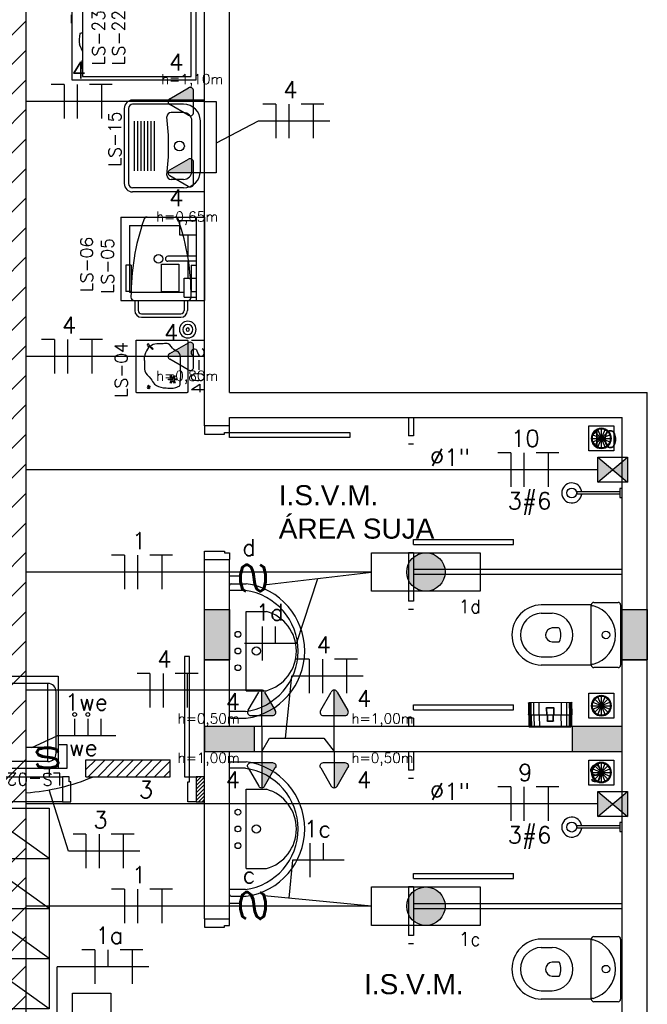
# Model space of a CAD drawing. Extents: x -118.2 to -44.5, y -40.2 to 1.8.
# Tile 38 of 56: x -80.6 to -76.8, y -25 to -19.1. Entities that reach past the tile are written whole.
import ezdxf
from ezdxf.enums import TextEntityAlignment as Align

# ---------------------------------------------------------------- set-up
doc = ezdxf.new("R2010")
doc.units = 0
doc.header["$MEASUREMENT"] = 0
for name, color, linetype in [('calha', 150, 'Continuous'), ('CIRCUITOS', 2, 'Continuous'), ('Emergencia', 1, 'Continuous'), ('ILUMINACAO', 1, 'Continuous'), ('INTERRUPTORES', 1, 'Continuous'), ('LINHA', 40, 'Continuous'), ('LT2', 2, 'Continuous'), ('PAREDES', 8, 'Continuous'), ('TOMADAS_ENERGIA', 1, 'Continuous'), ('TUB_ELETRICA', 5, 'Continuous'), ('TXT-AMB', 4, 'Continuous')]:
    doc.layers.add(name, color=color, linetype=linetype)
doc.styles.add('20--4-0', font='romans.shx', dxfattribs={"height": 0.08})
doc.styles.add('ROMANS', font='romans')
doc.styles.add('Texto Ambiente 1-50', font='arial.ttf', dxfattribs={"height": 0.12})

# ---------------------------------------------------------------- blocks, each defined once
blk = doc.blocks.new('PORTA 70')
at = {"layer": 'PAREDES'}
for p, q in [((-95.2983, 46.0042), (-95.2983, 45.2842)), ((-95.2683, 46.0042), (-95.2983, 46.0042)), ((-95.2683, 45.2842), (-95.2683, 46.0042)), ((-95.9883, 45.2842), (-96.0283, 45.2842)), ((-95.9883, 45.2542), (-95.9883, 45.2842)), ((-95.2983, 45.2842), (-95.2683, 45.2842)), ((-95.2683, 45.2842), (-95.2283, 45.2842)), ((-95.2683, 45.2542), (-95.2683, 45.2842)), ((-95.9783, 45.2542), (-95.9883, 45.2542)), ((-95.9783, 45.1342), (-95.9783, 45.2542)), ((-95.2783, 45.1342), (-95.2783, 45.2542)), ((-95.2783, 45.2542), (-95.2683, 45.2542)), ((-96.0283, 45.1342), (-95.9783, 45.1342)), ((-95.2283, 45.1342), (-95.2783, 45.1342))]:
    blk.add_line(p, q, dxfattribs=at)
blk = doc.blocks.new('PORTA BOX')
at = {"layer": 'PAREDES'}
for p, q in [((-120.5369, 27.9594), (-120.5669, 27.9594)), ((-120.5369, 27.3894), (-119.9369, 27.3894)), ((-120.5369, 27.3594), (-120.5369, 27.3894)), ((-120.5369, 27.3594), (-119.9369, 27.3594)), ((-119.9369, 27.3594), (-119.9369, 27.3894))]:
    blk.add_line(p, q, dxfattribs=at)
blk = doc.blocks.new('LS-05 06')
for p, q in [((-156.7056, 51.0834), (-156.7056, 50.5834)), ((-156.7056, 51.0834), (-156.2056, 51.0834)), ((-156.5497, 51.0834), (-156.3816, 51.0834)), ((-156.3556, 51.0634), (-156.3556, 50.9769)), ((-156.3556, 51.0634), (-156.2556, 51.0634)), ((-156.2556, 51.0834), (-156.2556, 50.5834)), ((-156.2056, 51.0834), (-156.2056, 50.5834)), ((-156.6556, 51.0334), (-156.3556, 51.0334)), ((-156.6556, 51.0334), (-156.6556, 50.6334)), ((-156.3556, 50.9769), (-156.2556, 50.9769)), ((-156.3056, 50.9769), (-156.3056, 50.8484)), ((-156.4626, 50.8019), (-156.36, 50.8019)), ((-156.4626, 50.6365), (-156.4626, 50.8019)), ((-156.2556, 50.8484), (-156.4248, 50.8484)), ((-156.2556, 50.8184), (-156.4248, 50.8184)), ((-156.36, 50.8019), (-156.36, 50.6365)), ((-156.3056, 50.8184), (-156.3056, 50.7169)), ((-156.6456, 50.795), (-156.6756, 50.795)), ((-156.6756, 50.795), (-156.6756, 50.6383)), ((-156.6456, 50.795), (-156.6456, 50.6383)), ((-156.2856, 50.795), (-156.2556, 50.795)), ((-156.2856, 50.795), (-156.2856, 50.6383)), ((-156.2556, 50.795), (-156.2556, 50.6383)), ((-156.3281, 50.7169), (-156.2556, 50.7169)), ((-156.3281, 50.6034), (-156.3281, 50.7169)), ((-156.6456, 50.6383), (-156.6756, 50.6383)), ((-156.6556, 50.6334), (-156.3281, 50.6334)), ((-156.36, 50.6365), (-156.4626, 50.6365)), ((-156.2856, 50.6383), (-156.2556, 50.6383)), ((-156.7056, 50.5834), (-156.2056, 50.5834)), ((-156.6258, 50.5834), (-156.3055, 50.5834)), ((-156.6233, 50.5834), (-156.6233, 50.5234)), ((-156.6033, 50.5834), (-156.6033, 50.5234)), ((-156.3281, 50.6034), (-156.2556, 50.6034)), ((-156.328, 50.5834), (-156.328, 50.5234)), ((-156.308, 50.5834), (-156.308, 50.5234)), ((-156.5833, 50.5034), (-156.348, 50.5034)), ((-156.5833, 50.4834), (-156.348, 50.4834))]:
    blk.add_line(p, q)
blk.add_circle((-156.4806, 50.8334), 0.0256)
for centre, radius, start, end in [((-155.225, 50.6065), 1.4208, 161.14773, 180.12626), ((-156.5497, 51.0634), 0.02, 90, 173.72534), ((-156.3816, 51.0634), 0.02, 6.27466, 90), ((-157.7063, 50.6065), 1.4208, 359.87374, 18.85227), ((-156.4248, 50.8334), 0.015, 90, 270), ((-156.6258, 50.6034), 0.02, 180.11034, 270), ((-156.3055, 50.6034), 0.02, 270, 359.88966), ((-156.5833, 50.5234), 0.04, 180, 270), ((-156.5833, 50.5234), 0.02, 180, 270), ((-156.348, 50.5234), 0.02, 270, 360), ((-156.348, 50.5234), 0.04, 270, 360)]:
    blk.add_arc(centre, radius, start, end)
at = {"style": '20--4-0', "text_generation_flag": 6}
for s, p in [('LS-06', (-156.8736, 50.6337)), ('LS-05', (-156.7492, 50.6257))]:
    blk.add_text(s, height=0.075, rotation=270, dxfattribs=at).set_placement(p)
blk = doc.blocks.new('LS-22 23')
for p, q in [((-151.9623, 49.1845, 0.0903), (-151.962, 49.1852, 0.0903)), ((-151.9623, 49.1365, 0.0903), (-151.9623, 49.1845, 0.0903)), ((-151.962, 49.1852, 0.0903), (-151.9613, 49.1855, 0.0903)), ((-151.9613, 49.1855, 0.0903), (-151.9603, 49.1855, -0.7059)), ((-151.9623, 49.1365, 0.0903), (-151.962, 49.1358, 0.0903)), ((-151.962, 49.1358, 0.0903), (-151.9623, 49.1365, 0.0903)), ((-151.962, 49.1358, 0.0903), (-151.9613, 49.1355, 0.0903)), ((-151.9613, 49.1355, 0.0903), (-151.962, 49.1358, 0.0903)), ((-151.9613, 49.1355, 0.0903), (-151.9603, 49.1355, -0.7059)), ((-151.9034, 49.0748, -0.1776), (-151.9113, 49.0729)), ((-151.8953, 49.0755), (-151.9034, 49.0748, -0.1776)), ((-151.9145, 49.0071, -0.1776), (-151.9142, 49.006, -0.1776)), ((-151.9142, 49.006, -0.1776), (-151.8953, 48.9655, -0.0903)), ((-151.8973, 48.9109, 0.7962), (-151.897, 48.9116, 0.7962)), ((-151.8973, 48.8629, 0.7962), (-151.8973, 48.9109, 0.7962)), ((-151.8973, 48.8629, 0.7962), (-151.897, 48.8622, 0.7962)), ((-151.897, 48.8622, 0.7962), (-151.8973, 48.8629, 0.7962)), ((-151.897, 48.9116, 0.7962), (-151.8963, 48.9119, 0.7962)), ((-151.897, 48.8622, 0.7962), (-151.8963, 48.8619, 0.7962)), ((-151.8963, 48.8619, 0.7962), (-151.897, 48.8622, 0.7962)), ((-151.8963, 48.9119, 0.7962), (-151.8953, 48.9119)), ((-151.8963, 48.8619, 0.7962), (-151.8953, 48.8619))]:
    blk.add_line(p, q)
for points in [[(-151.9603, 49.5255), (-151.9603, 48.7955), (-151.2153, 48.7955), (-151.2153, 49.5255)], [(-151.8953, 49.4755), (-151.8953, 48.8155), (-151.2453, 48.8155), (-151.2453, 49.4755)]]:
    blk.add_lwpolyline(points, close=True)
blk.add_arc((-151.6037, 49.0252, -0.1776), 0.3112, 171.19707, 183.43896)
at = {"style": '20--4-0', "text_generation_flag": 6}
for s, p in [('LS-23', (-151.7621, 48.8827)), ('LS-22', (-151.6424, 48.8832))]:
    blk.add_text(s, height=0.075, rotation=270, dxfattribs=at).set_placement(p)
blk = doc.blocks.new('LS-15')
for p, q in [((-155.8807, 49.2289), (-156.3107, 49.2289)), ((-155.8807, 48.6789), (-155.8807, 49.2289)), ((-156.3607, 49.1789), (-156.3607, 48.7289)), ((-156.3357, 49.1789), (-156.3357, 48.7289)), ((-156.0057, 49.2039), (-156.3107, 49.2039)), ((-156.0057, 49.1539), (-156.0807, 49.1539)), ((-156.3007, 48.8059), (-156.3007, 49.1019)), ((-156.2807, 48.8059), (-156.2807, 49.1019)), ((-156.2607, 48.8059), (-156.2607, 49.1019)), ((-156.2407, 48.8059), (-156.2407, 49.1019)), ((-156.2207, 48.8059), (-156.2207, 49.1019)), ((-156.2007, 48.8059), (-156.2007, 49.1019)), ((-156.1807, 48.8059), (-156.1807, 49.1019)), ((-155.9557, 48.8039), (-155.9557, 49.1039)), ((-155.9057, 48.8039), (-155.9057, 49.1039)), ((-156.0057, 48.7539), (-156.0807, 48.7539)), ((-156.0057, 48.7039), (-156.3107, 48.7039)), ((-155.8807, 48.6789), (-156.3107, 48.6789))]:
    blk.add_line(p, q)
blk.add_circle((-156.0307, 48.9539), 0.0293)
for centre, radius, start, end in [((-156.3107, 49.1789), 0.05, 90, 180), ((-156.3107, 49.1789), 0.025, 90, 180), ((-156.0807, 49.1289), 0.025, 90, 180), ((-156.0057, 49.1039), 0.1, 0, 90), ((-156.0057, 49.1039), 0.05, 0, 90), ((-157.6217, 48.9539), 1.5261, 353.41514, 6.58486), ((-156.0057, 48.8039), 0.05, 270, 0), ((-156.0057, 48.8039), 0.1, 270, 0), ((-156.0807, 48.7789), 0.025, 180, 270), ((-156.3107, 48.7289), 0.05, 180, 270), ((-156.3107, 48.7289), 0.025, 180, 270)]:
    blk.add_arc(centre, radius, start, end)
at = {"style": '20--4-0'}
blk.add_text('LS-15', height=0.075, rotation=90, dxfattribs=at).set_placement((-156.3804, 48.8297))
blk = doc.blocks.new('LS-04')
for p, q in [((-158.7957, 59.8153), (-158.7944, 59.8172)), ((-158.7944, 59.8172), (-158.7746, 59.8075)), ((-158.7863, 59.8132), (-158.7826, 59.819)), ((-158.7784, 59.8163), (-158.7826, 59.819)), ((-158.557, 59.8355), (-158.5605, 59.8319)), ((-158.5397, 59.8111), (-158.5605, 59.8319)), ((-158.5347, 59.8133), (-158.557, 59.8355)), ((-158.7957, 59.8153), (-158.7759, 59.8056)), ((-158.7818, 59.811), (-158.7784, 59.8163)), ((-158.7746, 59.8075), (-158.7759, 59.8056))]:
    blk.add_line(p, q)
blk.add_lwpolyline([(-158.8149, 59.7337), (-158.5099, 59.7337, 0.414214), (-158.5049, 59.7387), (-158.5049, 60.0387, 0.414214), (-158.5099, 60.0437), (-158.8149, 60.0437, 0.414214), (-158.8199, 60.0387), (-158.8199, 59.7387, 0.414214)], format="xyb", close=True)
for points in [[(-158.7512, 59.9446), (-158.7533, 59.9483), (-158.7634, 59.9425), (-158.7613, 59.9388)], [(-158.7531, 59.9586), (-158.751, 59.9622), (-158.761, 59.968), (-158.7631, 59.9644)], [(-158.7382, 59.9393), (-158.7425, 59.9393), (-158.7425, 59.9277), (-158.7382, 59.9277)], [(-158.742, 59.9671), (-158.7377, 59.9671), (-158.7377, 59.9787), (-158.742, 59.9787)], [(-158.7271, 59.9478), (-158.7292, 59.9442), (-158.7192, 59.9384), (-158.7171, 59.9421)], [(-158.729, 59.9618), (-158.7269, 59.9581), (-158.7168, 59.9639), (-158.7189, 59.9676)]]:
    blk.add_lwpolyline(points, close=True)
for centre, radius in [((-158.4421, 60.0437), 0.05), ((-158.4421, 60.0437), 0.03), ((-158.4421, 60.0437), 0.01), ((-158.7401, 59.9532), 0.0119), ((-158.7401, 59.9532), 0.00362), ((-158.7887, 59.8063), 0.00507), ((-158.5347, 59.8066), 0.00676)]:
    blk.add_circle(centre, radius)
blk.add_spline([(-158.7793, 59.9959), (-158.6928, 60.0011), (-158.6634, 59.9991), (-158.5782, 59.9879), (-158.562, 59.9605), (-158.528, 59.9267), (-158.5267, 59.8957), (-158.5292, 59.8463), (-158.549, 59.8091), (-158.5924, 59.7871), (-158.6157, 59.783), (-158.6421, 59.7851), (-158.6898, 59.7861), (-158.7364, 59.8216), (-158.7679, 59.8449), (-158.7902, 59.8966), (-158.7922, 59.9321), (-158.7912, 59.9636), (-158.7801, 59.993), (-158.779, 59.996)], degree=3)
at = {"style": '20--4-0'}
blk.add_text('LS-04', height=0.075, rotation=180, dxfattribs=at).set_placement((-158.4925, 60.1413))
blk = doc.blocks.new('LS-02')
for p, q in [((-153.9427, 52.6396), (-153.9427, 52.5896)), ((-153.7977, 52.6396), (-153.9427, 52.6396)), ((-153.7977, 52.5896), (-153.7977, 52.6396)), ((-153.8502, 52.5769), (-153.4822, 52.5769)), ((-153.9002, 52.2323), (-153.9002, 52.5269)), ((-153.9002, 52.5269), (-153.4322, 52.5269)), ((-153.4322, 52.2323), (-153.4322, 52.5269)), ((-153.9002, 52.2323), (-153.4322, 52.2323)), ((-153.9427, 52.1192), (-153.9427, 52.1696)), ((-153.8502, 52.1823), (-153.4822, 52.1823)), ((-153.7977, 52.1696), (-153.7977, 52.1192)), ((-153.7977, 52.1192), (-153.9427, 52.1192))]:
    blk.add_line(p, q)
blk.add_lwpolyline([(-153.3897, 52.1696), (-153.9427, 52.1696), (-153.9427, 52.5896), (-153.3897, 52.5896)], close=True)
for centre, start, end in [((-153.8502, 52.5269), 90, 180), ((-153.4822, 52.5269), 0, 90), ((-153.8502, 52.2323), 180, 270), ((-153.4822, 52.2323), 270, 0)]:
    blk.add_arc(centre, 0.05, start, end)
at = {"style": '20--4-0'}
blk.add_text('LS-02', height=0.075, rotation=90, dxfattribs=at).set_placement((-153.9691, 52.1474))
blk = doc.blocks.new('LS-21')
at = {"layer": 'PAREDES'}
for p, q in [((-145.3993, 42.7811), (-145.8193, 43.0811)), ((-145.3993, 42.4811), (-145.8193, 42.7811)), ((-145.8193, 42.7811), (-145.3993, 42.7811)), ((-145.3993, 42.1811), (-145.8193, 42.4811)), ((-145.8193, 42.4811), (-145.3993, 42.4811)), ((-145.3993, 41.8811), (-145.8193, 42.1811)), ((-145.8193, 42.1811), (-145.3993, 42.1811))]:
    blk.add_line(p, q, dxfattribs=at)
blk.add_lwpolyline([(-145.3993, 43.0811), (-145.3993, 41.8811), (-145.8193, 41.8811), (-145.8193, 43.0811)], close=True, dxfattribs=at)
blk = doc.blocks.new('VASO SANITARIO')
for p, q in [((-134.2937, 41.2557), (-134.5937, 41.2557)), ((-134.2937, 40.8957), (-134.2937, 41.2557)), ((-134.2787, 41.2707), (-134.1337, 41.2707)), ((-134.1187, 41.2557), (-134.1187, 40.8957)), ((-134.5933, 41.2057), (-134.5287, 41.2057)), ((-134.4893, 41.1176), (-134.5286, 41.1176)), ((-134.5286, 41.0337), (-134.4893, 41.0337)), ((-134.5933, 40.9457), (-134.5287, 40.9457)), ((-134.2937, 40.8957), (-134.5937, 40.8957)), ((-134.1337, 40.8807), (-134.2787, 40.8807))]:
    blk.add_line(p, q)
blk.add_circle((-134.2062, 41.0757), 0.0225)
for centre, radius, start, end in [((-134.5886, 41.0757), 0.1801, 91.61386, 268.38614), ((-134.2787, 41.2557), 0.015, 90, 180), ((-134.2809, 41.2689), 0.0184, 225.73779, 261.13211), ((-134.1337, 41.2557), 0.015, 0, 90), ((-134.5882, 41.0757), 0.1301, 92.24661, 267.75339), ((-134.5338, 41.0757), 0.1301, 272.24661, 87.75339), ((-134.3296, 41.0757), 0.1809, 284.70476, 75.29524), ((-134.5239, 41.0733), 0.0446, 96.01597, 176.88089), ((-134.524, 41.0781), 0.0446, 182.24135, 264.02487), ((-134.4893, 41.1126), 0.005, 30.60813, 90), ((-134.5629, 41.0757), 0.0874, 333.1163, 26.8837), ((-134.4893, 41.0387), 0.005, 270, 329.39187), ((-134.2809, 40.8825), 0.0184, 98.86789, 134.26221), ((-134.2787, 40.8957), 0.015, 180, 270), ((-134.1337, 40.8957), 0.015, 270, 0)]:
    blk.add_arc(centre, radius, start, end)
blk = doc.blocks.new('CHUVEIR.')
for p, q in [((-134.1241, 41.9327), (-134.3823, 41.9327)), ((-134.1241, 41.9186), (-134.3823, 41.9186)), ((-134.1087, 41.9527), (-134.1241, 41.9527)), ((-134.1241, 41.9527), (-134.1241, 41.8987)), ((-134.1241, 41.8987), (-134.1087, 41.8987))]:
    blk.add_line(p, q)
blk.add_circle((-134.4107, 41.9257), 0.0293)
blk.add_arc((-134.4107, 41.9257), 0.06, 6.73565, 353.26435)
blk = doc.blocks.new('423ms')
for p, q in [((244.954, -73.2313), (244.954, -73.3213)), ((244.964, -73.2213), (245.749, -73.2213)), ((244.9937, -73.3157), (244.9937, -73.2213)), ((245.7194, -73.3157), (245.7194, -73.2213)), ((245.759, -73.2313), (245.759, -73.3213)), ((245.119, -73.3213), (245.594, -73.3213)), ((245.119, -73.3213), (245.119, -73.4413)), ((245.594, -73.3213), (245.594, -73.4413))]:
    blk.add_line(p, q)
for centre, radius in [((245.2565, -73.2713), 0.0175), ((245.3565, -73.2713), 0.0175), ((245.4565, -73.2713), 0.0175), ((245.3565, -73.3813), 0.025)]:
    blk.add_circle(centre, radius)
for centre, radius, start, end in [((244.964, -73.2313), 0.01, 90, 180), ((245.749, -73.2313), 0.01, 0, 90), ((245.3565, -73.2648), 0.4064, 187.98183, 352.01817), ((245.3565, -73.2648), 0.3664, 187.98183, 352.01817), ((245.3565, -73.3746), 0.2467, 195.68341, 344.31659)]:
    blk.add_arc(centre, radius, start, end)
blk = doc.blocks.new('Papeleira WC')
at = {"color": 0}
for p, q in [((-0.13, 0.0751), (-0.13, 0.143)), ((-0.128, 0.0751), (-0.128, 0.1458)), ((-0.127, 0.146), (0.127, 0.146)), ((-0.124, 0.0751), (-0.124, 0.146)), ((-0.116, 0.0751), (-0.116, 0.146)), ((-0.1, 0.0751), (-0.1, 0.146)), ((-0.068, 0.0751), (-0.068, 0.146)), ((0.068, 0.146), (0.068, 0.0751)), ((0.1, 0.146), (0.1, 0.0751)), ((0.116, 0.146), (0.116, 0.0751)), ((0.124, 0.146), (0.124, 0.0751)), ((0.128, 0.1458), (0.128, 0.0751)), ((0.13, 0.143), (0.13, 0.0751)), ((0.1296, 0.073), (-0.1296, 0.073)), ((0.1284, 0.071), (-0.1284, 0.071)), ((-0.128, 0.0751), (-0.126, 0.0691)), ((-0.128, 0.005), (-0.128, 0.0691)), ((-0.126, 0.001), (-0.126, 0.0691)), ((-0.122, 0.0691), (-0.124, 0.0751)), ((-0.122, 0.0001), (-0.122, 0.0691)), ((-0.116, 0.0751), (-0.114, 0.0691)), ((-0.114, 0), (-0.114, 0.0691)), ((-0.098, 0.0691), (-0.1, 0.0751)), ((-0.098, 0), (-0.098, 0.0691)), ((-0.066, 0.0691), (-0.068, 0.0751)), ((-0.066, 0), (-0.066, 0.0691)), ((-0.0237, 0.073), (-0.0237, 0.113)), ((-0.0187, 0.071), (-0.0237, 0.073)), ((-0.0217, 0.115), (0.0217, 0.115)), ((-0.0217, 0.073), (-0.0217, 0.111)), ((-0.0167, 0.071), (-0.0217, 0.073)), ((-0.0197, 0.113), (0.0197, 0.113)), ((-0.0187, 0.0361), (-0.0187, 0.071)), ((-0.0167, 0.0381), (-0.0167, 0.071)), ((0.0217, 0.073), (0.0167, 0.071)), ((0.0167, 0.071), (0.0167, 0.0381)), ((0.0237, 0.073), (0.0187, 0.071)), ((0.0187, 0.071), (0.0187, 0.0361)), ((0.0217, 0.111), (0.0217, 0.073)), ((0.0237, 0.113), (0.0237, 0.073)), ((0.066, 0.0691), (0.068, 0.0751)), ((0.066, 0.0691), (0.066, 0)), ((0.098, 0.0691), (0.1, 0.0751)), ((0.098, 0.0691), (0.098, 0)), ((0.114, 0.0691), (0.116, 0.0751)), ((0.114, 0.0691), (0.114, 0)), ((0.124, 0.0751), (0.122, 0.0691)), ((0.122, 0.0691), (0.122, 0.0001)), ((0.126, 0.0691), (0.128, 0.0751)), ((0.126, 0.0691), (0.126, 0.001)), ((0.128, 0.0691), (0.128, 0.005)), ((0.123, 0), (-0.123, 0)), ((0.0167, 0.0341), (-0.0167, 0.0341)), ((0.0147, 0.0361), (-0.0147, 0.0361))]:
    blk.add_line(p, q, dxfattribs=at)
for centre, radius, start, end in [((-0.127, 0.143), 0.003, 90.00009, 180.00009), ((0.127, 0.143), 0.003, 0.00009, 90.00009), ((-0.125, 0.0751), 0.005, 180.00009, 216.86997), ((-0.133, 0.0691), 0.005, 0.00009, 36.86997), ((-0.0217, 0.113), 0.002, 90.00009, 180.00009), ((-0.0197, 0.111), 0.002, 90.00009, 180.00009), ((0.0197, 0.111), 0.002, 0.00009, 90.00009), ((0.0217, 0.113), 0.002, 0.00009, 90.00009), ((0.133, 0.0691), 0.005, 143.13021, 180.00009), ((0.125, 0.0751), 0.005, 323.13021, 0.00009), ((-0.123, 0.005), 0.005, 180.00009, 270.00009), ((-0.0167, 0.0361), 0.002, 180.00009, 270.00009), ((-0.0147, 0.0381), 0.002, 180.00009, 270.00009), ((0.0147, 0.0381), 0.002, 270.00009, 0.00009), ((0.0167, 0.0361), 0.002, 270.00009, 0.00009), ((0.123, 0.005), 0.005, 270.00009, 0.00009)]:
    blk.add_arc(centre, radius, start, end, dxfattribs=at)
blk = doc.blocks.new('VBMKVB')
for p, q in [((-146.0605, -56.769), (-145.9822, -56.6906)), ((-145.9822, -56.769), (-146.0605, -56.6906)), ((-146.0426, -56.781), (-146.0002, -56.6786)), ((-146.0002, -56.781), (-146.0426, -56.6786)), ((-146.0214, -56.6744), (-146.0214, -56.7852)), ((-146.0768, -56.7298), (-145.966, -56.7298)), ((-146.0726, -56.7086), (-145.9702, -56.751)), ((-146.0726, -56.751), (-145.9702, -56.7086))]:
    blk.add_line(p, q)
blk.add_lwpolyline([(-146.0964, -56.8048), (-145.9464, -56.8048), (-145.9464, -56.6548), (-146.0964, -56.6548)], close=True)
for radius in [0.0604, 0.0554]:
    blk.add_circle((-146.0214, -56.7298), radius)
blk = doc.blocks.new('IRANT09')
at = {"linetype": 'Continuous'}
blk.add_line((0, 0.874), (0, 0), dxfattribs=at)
at = {"linetype": 'Continuous', "style": 'ROMANS', "width": 1.5}
blk.add_text('s', height=3, dxfattribs=at).set_placement((-1.809, 0.879))
at = {"linetype": 'Continuous', "style": 'ROMANS', "flags": 8}
blk.add_attdef('009', text='', height=1.6, dxfattribs=at).set_placement((2.701, 1.342), align=Align.MIDDLE_CENTER)
blk = doc.blocks.new('Apwr_temed02')
for p, q in [((-1.62, 1.95), (-0.35, 4.14)), ((0, 1.32), (0, 4.36)), ((0.35, 4.14), (1.63, 1.92)), ((-1.3, 1.32), (1.28, 1.32)), ((0, 0), (0, 1.32))]:
    blk.add_line(p, q)
for centre, start, end in [((0, 3.97), 26.0479, 153.9521), ((-1.3, 1.71), 143.1332, 270.777), ((1.3, 1.71), 267.1811, 32.5689)]:
    blk.add_arc(centre, 0.393, start, end)
at = {"linetype": 'Continuous'}
for points in [[(0, 4.36), (1.63, 1.92), (0.21, 4.3)], [(1.63, 1.92), (0, 4.36), (1.69, 1.72)], [(0, 1.32), (1.69, 1.72), (0, 4.36)], [(0.35, 4.14), (0.21, 4.3), (1.63, 1.92)], [(1.69, 1.72), (0, 1.32), (1.64, 1.52)], [(1.28, 1.32), (1.64, 1.52), (0, 1.32)], [(1.64, 1.52), (1.28, 1.32), (1.49, 1.37)]]:
    blk.add_solid(points, dxfattribs=at)
at = {"style": 'ROMANS', "flags": 8}
for tag, p in [('020', (-4.96, 2.19)), ('001', (3.39, 2.17))]:
    blk.add_attdef(tag, text='', height=1.6, dxfattribs=at).set_placement(p, align=Align.MIDDLE_CENTER)
blk = doc.blocks.new('LF4X408')
for p, q in [((-630, 115), (630, 115)), ((-630, -115), (-630, 115)), ((630, 115), (630, -115)), ((630, -115), (-630, -115))]:
    blk.add_line(p, q)
blk.add_circle((0, 0), 115)
at = {"style": 'ROMANS', "flags": 8}
for tag, p in [('009', (590.9, 199.3)), ('001', (-624, -200.4))]:
    blk.add_attdef(tag, text='', height=80, dxfattribs=at).set_placement(p, align=Align.MIDDLE_CENTER)
blk.add_attdef('020', text='', height=80, dxfattribs=at).set_placement((565.7, -164.1), align=Align.TOP_LEFT)
blk = doc.blocks.new('LF4X206')
for p, q in [((-325, 115), (325, 115)), ((-325, -115), (-325, 115)), ((325, 115), (325, -115)), ((325, -115), (-325, -115))]:
    blk.add_line(p, q)
blk.add_circle((0, 0), 115)
at = {"style": 'ROMANS', "flags": 8}
for tag, p in [('009', (292.9, 197.4)), ('001', (-316.5, -198))]:
    blk.add_attdef(tag, text='', height=80, dxfattribs=at).set_placement(p, align=Align.MIDDLE_CENTER)
blk.add_attdef('020', text='', height=80, dxfattribs=at).set_placement((261.2, -154.7), align=Align.TOP_LEFT)
blk = doc.blocks.new('BlocoAutonomo')
h = blk.add_hatch()
h.set_pattern_fill('ANSI31', color=256, scale=0.25, style=0)
h.set_pattern_definition([(45, (2e-17, 0.32), (-0.56127, 0.56127), [])])
h.paths.add_polyline_path([(-5, 1), (-5, -1), (5, -1), (5, 1)])
for p, q in [((5, 1), (-5, 1)), ((-5, 1), (-5, -1)), ((5, 1), (5, -1)), ((5, -1), (-5, -1))]:
    blk.add_line(p, q)
at = {"style": 'ROMANS', "flags": 8}
for tag, p in [('020', (-4.07, 3.14)), ('001', (3.39, 3.29))]:
    blk.add_attdef(tag, text='', height=1.2, dxfattribs=at).set_placement(p, align=Align.MIDDLE_CENTER)

msp = doc.modelspace()

# ---------------------------------------------------------------- hatches: boundary and pattern name
at = {"layer": 'calha'}
h = msp.add_hatch(dxfattribs=at)
h.set_pattern_fill('ANSI31', color=256, style=0)
h.set_pattern_definition([(45, (-92.47007, 71.10702), (-0.08838835, 0.08838835), [])])
h.paths.add_polyline_path([(-80.7021, -11.821), (-80.5521, -11.821), (-80.5521, -8.5269), (-80.7021, -8.5269)])
h.paths.add_polyline_path([(-80.5521, -12.257), (-80.7021, -12.257), (-80.7021, -27.3769), (-80.5521, -27.3769)])
at = {"layer": 'ILUMINACAO'}
h = msp.add_hatch(color=256, dxfattribs=at)
edge = h.paths.add_edge_path()
edge.add_line((-78.4847, -22.3369), (-77.8347, -22.3369))
edge = h.paths.add_edge_path()
edge.add_line((-77.8347, -22.3369), (-77.8347, -22.5669))
edge = h.paths.add_edge_path()
edge.add_line((-77.8347, -22.5669), (-78.4847, -22.5669))
edge = h.paths.add_edge_path()
edge.add_line((-78.4847, -22.5669), (-78.4847, -22.3369))
edge = h.paths.add_edge_path()
edge.add_arc((-78.1597, -22.4519), 0.115, 0, 360)
h.paths.add_polyline_path([(-77.9725, -22.7179), (-77.822, -22.7179), (-77.822, -22.5979), (-77.9725, -22.5979)], flags=9)
h = msp.add_hatch(color=256, dxfattribs=at)
edge = h.paths.add_edge_path()
edge.add_line((-78.4847, -24.3369), (-77.8347, -24.3369))
edge = h.paths.add_edge_path()
edge.add_line((-77.8347, -24.3369), (-77.8347, -24.5669))
edge = h.paths.add_edge_path()
edge.add_line((-77.8347, -24.5669), (-78.4847, -24.5669))
edge = h.paths.add_edge_path()
edge.add_line((-78.4847, -24.5669), (-78.4847, -24.3369))
edge = h.paths.add_edge_path()
edge.add_arc((-78.1597, -24.4519), 0.115, 0, 360)
h.paths.add_polyline_path([(-77.9725, -24.7083), (-77.822, -24.7083), (-77.822, -24.5883), (-77.9725, -24.5883)], flags=9)
h = msp.add_hatch(color=256, dxfattribs=at)
edge = h.paths.add_edge_path()
edge.add_line((-80.0447, -24.9719), (-80.0447, -26.2319))
edge = h.paths.add_edge_path()
edge.add_line((-80.0447, -26.2319), (-80.2747, -26.2319))
edge = h.paths.add_edge_path()
edge.add_line((-80.2747, -26.2319), (-80.2747, -24.9719))
edge = h.paths.add_edge_path()
edge.add_line((-80.2747, -24.9719), (-80.0447, -24.9719))
edge = h.paths.add_edge_path()
edge.add_arc((-80.1597, -25.6019), 0.115, 0, 360)
h.paths.add_polyline_path([(-80.0357, -26.2529), (-79.8852, -26.2529), (-79.8852, -26.1329), (-80.0357, -26.1329)], flags=9)
at = {"layer": 'PAREDES', "lineweight": -3}
for points in [[(-79.3347, -22.6769), (-79.4847, -22.6769), (-79.4847, -22.9769), (-79.3347, -22.9769)], [(-76.8347, -22.6769), (-76.9847, -22.6769), (-76.9847, -22.9769), (-76.8347, -22.9769)]]:
    msp.add_hatch(color=256, dxfattribs=at).paths.add_polyline_path(points)
h = msp.add_hatch(color=256, dxfattribs=at)
h.dxf.hatch_style = 1
h.paths.add_polyline_path([(-79.4847, -23.3769), (-79.4847, -23.5269), (-79.1847, -23.5269), (-79.1847, -23.3769)])
h = msp.add_hatch(color=256, dxfattribs=at)
h.dxf.hatch_style = 1
h.paths.add_polyline_path([(-77.2847, -23.3769), (-77.2847, -23.5269), (-76.9847, -23.5269), (-76.9847, -23.3769)])
h = msp.add_hatch(dxfattribs=at)
h.set_pattern_fill('LINE', color=256, scale=0.005, angle=45)
h.set_pattern_definition([(45, (15.977682, -75.51572), (-0.0112253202, 0.0112253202), [])])
h.paths.add_polyline_path([(-79.4847, -23.6769), (-79.5347, -23.6769), (-79.5347, -23.8269), (-79.4847, -23.8269)])
at = {"layer": 'TOMADAS_ENERGIA'}
h = msp.add_hatch(color=256, dxfattribs=at)
h.paths.add_polyline_path([(-76.9541, -21.7646), (-77.0428, -21.8396), (-76.9541, -21.9146)])
h.paths.add_polyline_path([(-77.0428, -21.8396), (-77.1316, -21.7646), (-77.1316, -21.9146)])
h = msp.add_hatch(color=256, dxfattribs=at)
h.paths.add_polyline_path([(-76.9541, -23.7646), (-77.0428, -23.8396), (-76.9541, -23.9146)])
h.paths.add_polyline_path([(-77.0428, -23.8396), (-77.1316, -23.7646), (-77.1316, -23.9146)])

# ---------------------------------------------------------------- linework, layer by layer
at = {"layer": 'calha'}
msp.add_line((-80.5521, -27.3769), (-80.5521, -8.5269), dxfattribs=at)
at = {"layer": 'CIRCUITOS'}
for p, q in [((-80.3249, -19.5344), (-80.4018, -19.5344)), ((-80.3249, -19.5344), (-80.3249, -19.7381)), ((-80.246, -19.5344), (-80.246, -19.7381)), ((-80.1731, -19.5325), (-80.0365, -19.5325)), ((-80.1019, -19.5325), (-80.1019, -19.7381)), ((-79.0582, -19.6507), (-79.1352, -19.6507)), ((-79.0582, -19.6507), (-79.0582, -19.8543)), ((-78.9794, -19.6507), (-78.9794, -19.8543)), ((-78.9064, -19.6488), (-78.7699, -19.6488)), ((-78.8353, -19.6488), (-78.8353, -19.8543)), ((-80.3827, -21.0593), (-80.4596, -21.0593)), ((-80.3827, -21.0593), (-80.3827, -21.2629)), ((-80.3038, -21.0593), (-80.3038, -21.2629)), ((-80.2309, -21.0573), (-80.0943, -21.0573)), ((-80.1597, -21.0573), (-80.1597, -21.2629)), ((-77.652, -21.7378), (-77.7289, -21.7378)), ((-77.652, -21.7378), (-77.652, -21.9414)), ((-77.5731, -21.7378), (-77.5731, -21.9414)), ((-77.5002, -21.7359), (-77.3636, -21.7359)), ((-77.429, -21.7359), (-77.429, -21.9414)), ((-79.9641, -22.3501), (-80.041, -22.3501)), ((-79.9641, -22.3501), (-79.9641, -22.5538)), ((-79.8852, -22.3501), (-79.8852, -22.5538)), ((-79.8123, -22.3482), (-79.6757, -22.3482)), ((-79.7411, -22.3482), (-79.7411, -22.5538)), ((-79.1399, -22.7781), (-79.1399, -22.9817)), ((-79.061, -22.7781), (-79.061, -22.8799)), ((-78.8583, -22.9736), (-78.9352, -22.9736)), ((-78.8583, -22.9736), (-78.8583, -23.1773)), ((-78.7794, -22.9736), (-78.7794, -23.1773)), ((-78.7065, -22.9717), (-78.5699, -22.9717)), ((-78.6353, -22.9717), (-78.6353, -23.1773)), ((-79.8115, -23.0583), (-79.8884, -23.0583)), ((-79.8115, -23.0583), (-79.8115, -23.2619)), ((-79.7326, -23.0583), (-79.7326, -23.2619)), ((-79.6597, -23.0563), (-79.5231, -23.0563)), ((-79.5885, -23.0563), (-79.5885, -23.2619)), ((-80.2619, -23.3309), (-80.2619, -23.4327)), ((-80.183, -23.3309), (-80.183, -23.4327)), ((-80.1042, -23.3309), (-80.1042, -23.4327)), ((-77.652, -23.7378), (-77.7289, -23.7378)), ((-77.652, -23.7378), (-77.652, -23.9414)), ((-77.5731, -23.7378), (-77.5731, -23.9414)), ((-77.5002, -23.7359), (-77.3636, -23.7359)), ((-77.429, -23.7359), (-77.429, -23.9414)), ((-80.1947, -24.0205), (-80.2716, -24.0205)), ((-80.1947, -24.0205), (-80.1947, -24.2242)), ((-80.1158, -24.0205), (-80.1158, -24.2242)), ((-80.0429, -24.0186), (-79.9063, -24.0186)), ((-79.9717, -24.0186), (-79.9717, -24.2242)), ((-78.8538, -24.0748), (-78.8538, -24.2785)), ((-78.7749, -24.0748), (-78.7749, -24.1767)), ((-79.9641, -24.3501), (-80.041, -24.3501)), ((-79.9641, -24.3501), (-79.9641, -24.5538)), ((-79.8852, -24.3501), (-79.8852, -24.5538)), ((-79.8123, -24.3482), (-79.6757, -24.3482)), ((-79.7411, -24.3482), (-79.7411, -24.5538)), ((-80.1415, -24.7123), (-80.2185, -24.7123)), ((-80.1415, -24.7123), (-80.1415, -24.9159)), ((-80.0626, -24.7123), (-80.0626, -24.8141)), ((-79.9897, -24.7104), (-79.8531, -24.7104)), ((-79.9185, -24.7104), (-79.9185, -24.9159))]:
    msp.add_line(p, q, dxfattribs=at)
at = {"layer": 'LINHA'}
for p, q in [((-79.1631, -19.7525), (-79.414, -19.8859)), ((-78.7353, -19.7525), (-79.1631, -19.7525)), ((-78.9348, -22.8799), (-78.8072, -22.4903)), ((-78.9348, -22.8799), (-79.2448, -22.8799)), ((-78.9632, -23.0755), (-79.0013, -23.4469)), ((-78.5354, -23.0755), (-78.9632, -23.0755)), ((-80.5177, -23.5021), (-80.3668, -23.4327)), ((-80.0148, -23.4327), (-80.3668, -23.4327)), ((-80.2996, -24.1224), (-80.4151, -23.7555)), ((-79.8718, -24.1224), (-80.2996, -24.1224)), ((-78.9587, -24.1767), (-78.9806, -24.4041)), ((-78.6486, -24.1767), (-78.9587, -24.1767)), ((-79.8186, -24.8141), (-80.3665, -24.8141)), ((-80.3665, -25.6019), (-80.3665, -24.8141))]:
    msp.add_line(p, q, dxfattribs=at)
for centre in [(-80.2619, -23.3047), (-80.183, -23.3047)]:
    msp.add_circle(centre, 0.0111, dxfattribs=at)
at = {"layer": 'PAREDES', "lineweight": -3}
for p, q in [((-79.4847, -21.2769), (-79.4847, -10.9269)), ((-79.3347, -21.3769), (-79.3347, -18.5269)), ((-79.4847, -21.5769), (-79.4847, -21.2769)), ((-79.3347, -21.3769), (-76.8347, -21.3769)), ((-76.8347, -27.3769), (-76.8347, -21.3769)), ((-79.3347, -21.5269), (-78.3847, -21.5269)), ((-79.3347, -21.5769), (-79.3347, -21.5269)), ((-78.3847, -21.5269), (-76.9847, -21.5269)), ((-78.2647, -21.5269), (-78.2647, -21.6369)), ((-78.2347, -21.5269), (-78.2347, -21.6369)), ((-76.9847, -22.5769), (-76.9847, -21.5269)), ((-79.3347, -21.5769), (-79.4847, -21.5769)), ((-78.2347, -21.6369), (-78.2647, -21.6369)), ((-79.4847, -24.5269), (-79.4847, -22.3769)), ((-79.4847, -22.3769), (-79.3347, -22.3769)), ((-79.3347, -23.3769), (-79.3347, -22.3769)), ((-78.2347, -22.3369), (-78.2647, -22.3369)), ((-78.2647, -22.3369), (-78.2647, -22.6269)), ((-78.2347, -22.3369), (-78.2347, -22.6269)), ((-76.9847, -22.4369), (-78.2347, -22.4369)), ((-76.9847, -22.4669), (-78.2347, -22.4669)), ((-78.2347, -22.6269), (-78.2647, -22.6269)), ((-76.9847, -23.4769), (-76.9847, -22.5769)), ((-79.4847, -22.6769), (-79.3347, -22.6769)), ((-76.9847, -22.6769), (-76.8347, -22.6769)), ((-79.4847, -22.9769), (-79.3347, -22.9769)), ((-76.9847, -22.9769), (-76.8347, -22.9769)), ((-78.2647, -23.3269), (-78.2647, -23.3769)), ((-78.2347, -23.3269), (-78.2647, -23.3269)), ((-78.2347, -23.3269), (-78.2347, -23.3769)), ((-76.9847, -23.3769), (-79.3347, -23.3769)), ((-76.9847, -23.5269), (-76.9847, -23.3769)), ((-76.9847, -24.5269), (-76.9847, -23.4769)), ((-79.3347, -24.5269), (-79.3347, -23.5269)), ((-79.3347, -23.5269), (-76.9847, -23.5269)), ((-78.2647, -23.5269), (-78.2647, -23.6369)), ((-78.2347, -23.5269), (-78.2347, -23.6369)), ((-82.4847, -23.6769), (-80.3347, -23.6769)), ((-80.3347, -23.6769), (-80.3347, -23.8269)), ((-79.4847, -23.6769), (-79.5347, -23.6769)), ((-79.5347, -23.6769), (-79.5347, -23.8269)), ((-79.4847, -23.8269), (-79.4847, -23.6769)), ((-78.2347, -23.6369), (-78.2647, -23.6369)), ((-80.3347, -23.8269), (-80.8347, -23.8269)), ((-79.5347, -23.8269), (-79.4847, -23.8269)), ((-78.2347, -24.3369), (-78.2647, -24.3369)), ((-78.2647, -24.3369), (-78.2647, -24.6269)), ((-78.2347, -24.3369), (-78.2347, -24.6269)), ((-76.9847, -24.4369), (-78.2347, -24.4369)), ((-76.9847, -24.4669), (-78.2347, -24.4669)), ((-79.4847, -24.5269), (-79.3347, -24.5269)), ((-76.9847, -27.3769), (-76.9847, -24.5269)), ((-78.2347, -24.6269), (-78.2647, -24.6269))]:
    msp.add_line(p, q, dxfattribs=at)
for points in [[(-79.4847, -22.6769), (-79.3347, -22.6769), (-79.3347, -22.9769), (-79.4847, -22.9769)], [(-76.9847, -22.6769), (-76.8347, -22.6769), (-76.8347, -22.9769), (-76.9847, -22.9769)], [(-79.4847, -23.3769), (-79.4847, -23.5269), (-79.1847, -23.5269), (-79.1847, -23.3769), (-79.4847, -23.3769)], [(-77.2847, -23.3769), (-77.2847, -23.5269), (-76.9847, -23.5269), (-76.9847, -23.3769), (-77.2847, -23.3769)]]:
    msp.add_lwpolyline(points, close=True, dxfattribs=at)
at = {"layer": 'TOMADAS_ENERGIA'}
for p, q in [((-77.1316, -21.9146), (-76.9541, -21.7646)), ((-77.1316, -21.7646), (-76.9541, -21.9146)), ((-77.1316, -23.9146), (-76.9541, -23.7646)), ((-77.1316, -23.7646), (-76.9541, -23.9146))]:
    msp.add_line(p, q, dxfattribs=at)
for points in [[(-77.1316, -21.7646), (-76.9541, -21.7646), (-76.9541, -21.9146), (-77.1316, -21.9146)], [(-77.1316, -23.7646), (-76.9541, -23.7646), (-76.9541, -23.9146), (-77.1316, -23.9146)]]:
    msp.add_lwpolyline(points, close=True, dxfattribs=at)
at = {"layer": 'TUB_ELETRICA'}
for p, q in [((-79.7025, -19.6362), (-80.5521, -19.6362)), ((-79.7025, -21.1611), (-80.5521, -21.1611)), ((-77.1316, -21.8396), (-80.5521, -21.8396)), ((-78.4847, -22.4519), (-80.5521, -22.4519)), ((-79.1297, -22.5287), (-78.4847, -22.4519)), ((-79.1425, -23.1591), (-80.5521, -23.1591)), ((-80.405, -23.5021), (-80.5521, -23.5021)), ((-77.1316, -23.8396), (-80.5521, -23.8396)), ((-78.4847, -24.4519), (-79.1267, -24.39)), ((-78.4847, -24.4519), (-80.5521, -24.4519))]:
    msp.add_line(p, q, dxfattribs=at)
for points in [[(-79.4847, -19.6362), (-79.414, -19.6362), (-79.414, -20.0627), (-79.4847, -20.0627)], [(-79.1425, -23.3769), (-79.1425, -23.5269), (-79.0963, -23.4469), (-78.7701, -23.4469), (-78.7085, -23.5269), (-78.7085, -23.3769)]]:
    msp.add_lwpolyline(points, dxfattribs=at)
msp.add_arc((-80.6454, -22.4832), 1.2929, 274.13953, 292.5902, dxfattribs=at)

# ---------------------------------------------------------------- block references
at = {"layer": 'Emergencia', "lineweight": 5}
ref = msp.add_blockref('BlocoAutonomo', (-79.9425, -23.6265), dxfattribs=dict(at, xscale=0.05039999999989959, yscale=0.05039999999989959, zscale=0.05039999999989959, rotation=180))
ref.add_attrib('001', '3', dxfattribs={"layer": '0', "height": 0.1, "style": 'ROMANS', "flags": 8}).set_placement((-79.8349, -23.7545), align=Align.MIDDLE_CENTER)
at = {"layer": 'ILUMINACAO'}
ref = msp.add_blockref('LF4X206', (-78.1597, -22.4519), dxfattribs=dict(at, xscale=0.001000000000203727, yscale=0.001000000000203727, zscale=0.001000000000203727))
ref.add_attrib('009', '1d', dxfattribs={"layer": '0', "height": 0.08, "style": 'ROMANS', "flags": 8}).set_placement((-77.8972, -22.6579), align=Align.MIDDLE_CENTER)
ref = msp.add_blockref('LF4X206', (-78.1597, -24.4519), dxfattribs=dict(at, xscale=0.001000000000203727, yscale=0.001000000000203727, zscale=0.001000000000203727))
ref.add_attrib('009', '1c', dxfattribs={"layer": '0', "height": 0.08, "style": 'ROMANS', "flags": 8}).set_placement((-77.8972, -24.6483), align=Align.MIDDLE_CENTER)
ref = msp.add_blockref('LF4X408', (-80.1597, -25.6019), dxfattribs=dict(at, xscale=0.001, yscale=0.001, zscale=0.001, rotation=270))
ref.add_attrib('009', '1a', dxfattribs={"layer": '0', "height": 0.08, "style": 'ROMANS', "flags": 8}).set_placement((-79.9604, -26.1929), align=Align.MIDDLE_CENTER)
at = {"layer": 'INTERRUPTORES', "lineweight": 5}
ref = msp.add_blockref('IRANT09', (-79.3347, -22.4759), dxfattribs=dict(at, xscale=-0.07500000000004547, yscale=0.07500000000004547, zscale=0.07500000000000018, rotation=270))
ref.add_attrib('009', 'd', dxfattribs={"layer": '0', "linetype": 'Continuous', "height": 0.1, "style": 'ROMANS', "flags": 8}).set_placement((-79.2182, -22.3045), align=Align.MIDDLE_CENTER)
at = {"layer": 'INTERRUPTORES'}
ref = msp.add_blockref('IRANT09', (-80.415, -23.6769), dxfattribs=dict(at, xscale=0.0600000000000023, yscale=0.0600000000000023, zscale=0.0600000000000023))
ref.add_attrib('009', 'we', dxfattribs={"layer": '0', "linetype": 'Continuous', "height": 0.1, "style": 'ROMANS', "flags": 8}).set_placement((-80.2107, -23.5023), align=Align.MIDDLE_CENTER)
at = {"layer": 'INTERRUPTORES', "lineweight": 5}
ref = msp.add_blockref('IRANT09', (-79.3347, -24.4356), dxfattribs=dict(at, xscale=-0.07500000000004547, yscale=0.07500000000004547, zscale=0.07500000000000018, rotation=270))
ref.add_attrib('009', 'c', dxfattribs={"layer": '0', "linetype": 'Continuous', "height": 0.1, "style": 'ROMANS', "flags": 8}).set_placement((-79.2182, -24.2643), align=Align.MIDDLE_CENTER)
at = {"layer": 'PAREDES', "lineweight": -3}
for name, p in [('LS-22 23', (71.6806, -68.3024)), ('LS-15', (76.396, -68.8559)), ('LS-05 06', (76.721, -71.4104)), ('PORTA BOX', (42.3022, -49.6464)), ('CHUVEIR.', (57.124, -63.9043)), ('PORTA BOX', (42.3022, -50.6364)), ('VASO SANITARIO', (57.124, -63.9043)), ('PORTA 70', (15.6936, -68.9611)), ('PORTA BOX', (42.3022, -51.6464)), ('LS-21', (64.9846, -66.9467)), ('CHUVEIR.', (57.124, -65.9043)), ('VASO SANITARIO', (57.124, -65.9043)), ('PORTA BOX', (42.3022, -52.6364))]:
    msp.add_blockref(name, p, dxfattribs=at)
at = {"layer": 'PAREDES', "lineweight": -3, "xscale": -1}
for name, p, rotation in [('LS-04', (-139.6284, 137.4413), 270), ('PORTA 70', (-124.6189, 73.6513), 270), ('VBMKVB', (68.9117, -78.3818), 180), ('VBMKVB', (68.9117, -79.9818), 180), ('Papeleira WC', (-77.4147, -23.3789), 0.4604208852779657), ('VBMKVB', (68.9117, -80.3818), 180)]:
    msp.add_blockref(name, p, dxfattribs=dict(at, rotation=rotation))
at = {"layer": 'PAREDES', "lineweight": -3}
for name, p, rotation in [('423ms', (-152.556, -268.2812), 90), ('LS-02', (-28.1902, 130.314), 90), ('423ms', (-152.556, -269.3462), 90), ('PORTA 70', (-124.6189, -120.5552), 270)]:
    msp.add_blockref(name, p, dxfattribs=dict(at, rotation=rotation))
at = {"layer": 'TOMADAS_ENERGIA', "lineweight": 5}
ref = msp.add_blockref('Apwr_temed02', (-79.4847, -19.6362), dxfattribs=dict(at, xscale=0.04996018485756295, yscale=0.04996018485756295, zscale=0.04996018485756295, rotation=89.99999999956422))
ref.add_attrib('020', '4', dxfattribs={"layer": '0', "height": 0.1, "style": 'ROMANS', "flags": 8}).set_placement((-79.6536, -19.3998), align=Align.MIDDLE_CENTER)
ref = msp.add_blockref('Apwr_temed02', (-79.4847, -20.0627), dxfattribs=dict(at, xscale=0.04996018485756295, yscale=0.04996018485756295, zscale=0.04996018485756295, rotation=89.99999999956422))
ref.add_attrib('020', '4', dxfattribs={"layer": '0', "height": 0.1, "style": 'ROMANS', "flags": 8}).set_placement((-79.6536, -20.2116), align=Align.MIDDLE_CENTER)
ref = msp.add_blockref('Apwr_temed02', (-79.4847, -21.1611), dxfattribs=dict(at, xscale=0.04996018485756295, yscale=0.04996018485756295, zscale=0.04996018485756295, rotation=89.99999999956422))
ref.add_attrib('020', '4', dxfattribs={"layer": '0', "height": 0.1, "style": 'ROMANS', "flags": 8}).set_placement((-79.6839, -21.019), align=Align.MIDDLE_CENTER)
ref = msp.add_blockref('Apwr_temed02', (-79.1425, -23.3769), dxfattribs=dict(at, xscale=0.04996018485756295, yscale=0.04996018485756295, zscale=0.04996018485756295))
ref.add_attrib('020', '4', dxfattribs={"layer": '0', "height": 0.1, "style": 'ROMANS', "flags": 8}).set_placement((-79.3147, -23.2274), align=Align.MIDDLE_CENTER)
ref = msp.add_blockref('Apwr_temed02', (-78.7085, -23.3769), dxfattribs=dict(at, xscale=0.04996018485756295, yscale=0.04996018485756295, zscale=0.04996018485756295))
ref.add_attrib('020', '4', dxfattribs={"layer": '0', "height": 0.1, "style": 'ROMANS', "flags": 8}).set_placement((-78.5291, -23.208), align=Align.MIDDLE_CENTER)
ref = msp.add_blockref('Apwr_temed02', (-79.1425, -23.5269), dxfattribs=dict(at, xscale=-0.04996018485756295, yscale=0.04996018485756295, zscale=0.04996018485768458, rotation=180))
ref.add_attrib('020', '4', dxfattribs={"layer": '0', "height": 0.1, "style": 'ROMANS', "flags": 8}).set_placement((-79.3147, -23.6959), align=Align.MIDDLE_CENTER)
ref = msp.add_blockref('Apwr_temed02', (-78.7085, -23.5269), dxfattribs=dict(at, xscale=-0.04996018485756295, yscale=0.04996018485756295, zscale=0.04996018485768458, rotation=180))
ref.add_attrib('020', '4', dxfattribs={"layer": '0', "height": 0.1, "style": 'ROMANS', "flags": 8}).set_placement((-78.5291, -23.6959), align=Align.MIDDLE_CENTER)

# ---------------------------------------------------------------- texts
at = {"layer": 'CIRCUITOS', "style": 'ROMANS'}
for s, p in [('4', (-80.2377, -19.4986)), ('4', (-78.971, -19.6149)), ('4', (-80.2955, -21.0235)), ('10', (-77.5648, -21.702)), ('Ø1"', (-78.0161, -21.8153)), ('3#6', (-77.5392, -22.0756)), ('1', (-79.8769, -22.3143)), ('1d', (-79.0943, -22.7423)), ('4', (-78.7711, -22.9378)), ('4', (-79.7243, -23.0225)), ('1we', (-80.1921, -23.2801)), ('9', (-77.5648, -23.702)), ('Ø1"', (-78.0161, -23.8153)), ('3', (-80.1075, -23.9848)), ('1c', (-78.8081, -24.039)), ('3#6', (-77.5392, -24.0756)), ('1', (-79.8769, -24.3143)), ('1a', (-80.0543, -24.6765))]:
    msp.add_text(s, height=0.1, dxfattribs=at).set_placement(p, align=Align.CENTER)
at = {"layer": 'ILUMINACAO', "style": 'ROMANS'}
for s, height, p in [('h=1,10m', 0.06, (-79.7449, -19.4711)), ('h=0,65m', 0.06, (-79.7753, -20.2947)), ('h=0,80m', 0.06, (-79.7753, -21.2468)), ('10', 0.1, (-77.1846, -21.6066)), ('h=0,50m', 0.06, (-79.6465, -23.2985)), ('h=1,00m', 0.06, (-78.6056, -23.2985)), ('h=1,00m', 0.06, (-79.6465, -23.534)), ('h=0,50m', 0.06, (-78.6056, -23.534)), ('9', 0.1, (-77.1846, -23.6066))]:
    msp.add_text(s, height=height, dxfattribs=at).set_placement(p, align=Align.TOP_LEFT)
at = {"layer": 'LT2', "style": '20--4-0', "text_generation_flag": 6}
msp.add_text('LS-04', height=0.075, rotation=270, dxfattribs=at).set_placement((-79.9456, -21.4074))
at = {"layer": 'TXT-AMB', "lineweight": -3, "char_height": 0.12, "width": 2.887209, "attachment_point": 1, "style": 'Texto Ambiente 1-50'}
for s, insert in [('I.S.V.M.\\PÁREA SUJA', (-79.0405, -21.932)), ('I.S.V.M.', (-78.53, -24.8587))]:
    msp.add_mtext(s, dxfattribs=dict(at, insert=insert))

doc.saveas('drawing.dxf')
